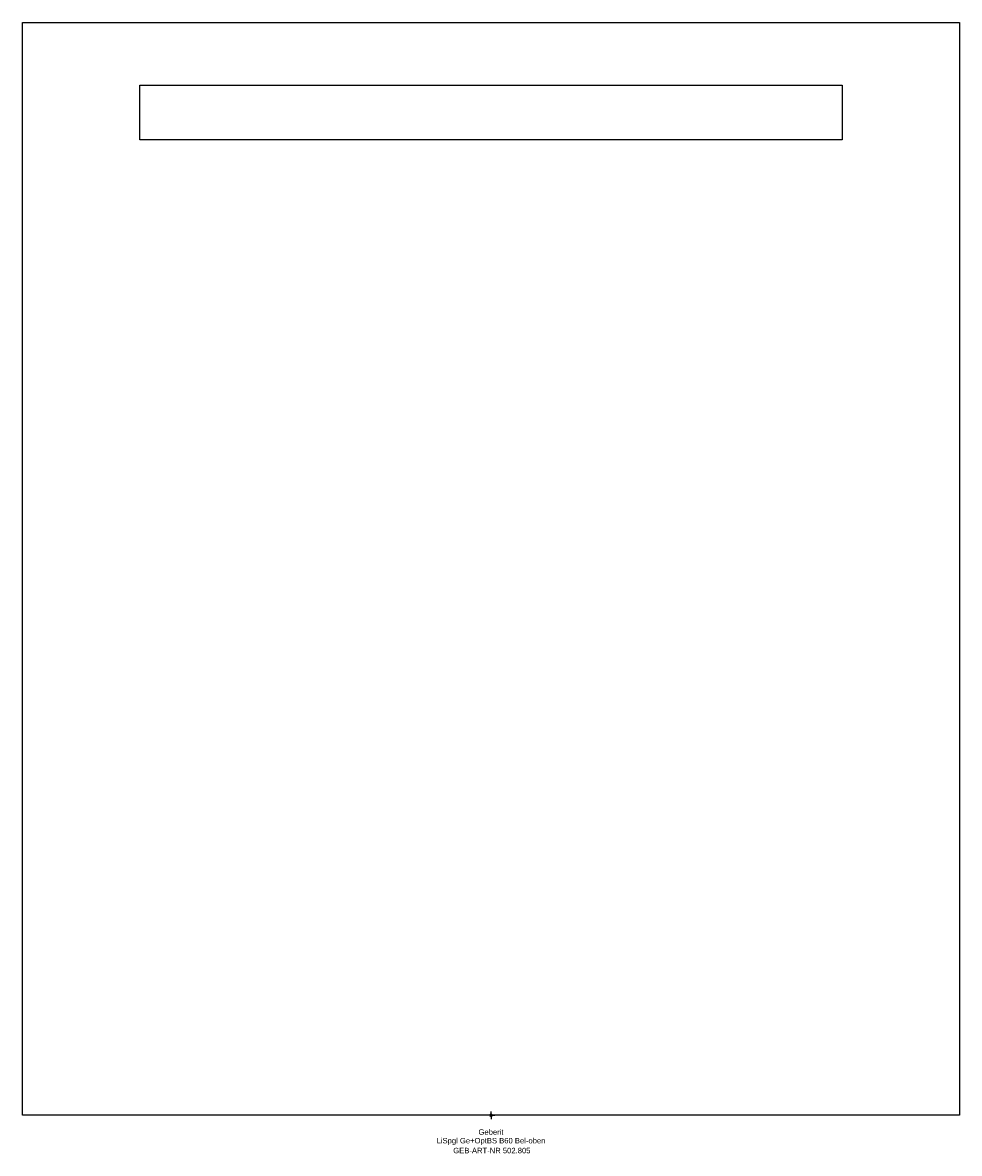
# Model space of a CAD drawing. Header units: millimetres. Extents: x -300 to 300, y -24 to 700.
import ezdxf
from ezdxf.enums import TextEntityAlignment as Align

# ---------------------------------------------------------------- set-up
doc = ezdxf.new("R2010")
doc.units = ezdxf.units.MM
doc.layers.get('0').update_dxf_attribs({"linetype": 'CONTINUOUS'})
for name, color, linetype, lineweight in [('Arbeitspunkt(DIN)', 7, 'CONTINUOUS', 25), ('GEB-ART-NR', 1, 'CONTINUOUS', 18), ('GEB-BEZUG', 2, 'CONTINUOUS', 25), ('GEB-TEXT', 5, 'CONTINUOUS', 18)]:
    doc.layers.add(name, color=color, linetype=linetype, lineweight=lineweight)
doc.layers.add('GEB-KONTUR-A', color=5, linetype='CONTINUOUS')
doc.styles.get("Standard").update_dxf_attribs({"font": 'arial.ttf'})

# ---------------------------------------------------------------- blocks, each defined once
blk = doc.blocks.new('Einfügepunkt')
at = {"layer": 'GEB-BEZUG'}
for p, q in [((-0.71, -0.71), (0.71, 0.71)), ((-0.71, 0.71), (0.71, -0.71))]:
    blk.add_line(p, q, dxfattribs=at)

msp = doc.modelspace()

# ---------------------------------------------------------------- linework, layer by layer
at = {"layer": 'Arbeitspunkt(DIN)', "ltscale": 5}
for q in [(-2.5, 0), (0, 2.5), (0, -2.5), (2.5, 0)]:
    msp.add_line((0, 0), q, dxfattribs=at)
at = {"layer": 'GEB-KONTUR-A', "ltscale": 5}
for p, q in [((-300, 700), (300, 700)), ((-300, 0), (-300, 700)), ((300, 700), (300, 0)), ((-225, 625), (-225, 660)), ((-225, 660), (225, 660)), ((225, 660), (225, 625)), ((225, 625), (-225, 625)), ((300, 0), (-300, 0))]:
    msp.add_line(p, q, dxfattribs=at)

# ---------------------------------------------------------------- block references
at = {"ltscale": 5}
msp.add_blockref('Einfügepunkt', (0, 0), dxfattribs=at)

# ---------------------------------------------------------------- texts
at = {"layer": 'GEB-ART-NR'}
msp.add_text('GEB-ART-NR 502.805', height=3.5, dxfattribs=at).set_placement((0.55, -24.34), align=Align.CENTER)
at = {"layer": 'GEB-TEXT'}
for s, p in [('LiSpgl Ge+OptBS B60 Bel-oben', (0, -18)), ('Geberit', (0, -12.5))]:
    msp.add_text(s, height=3.5, dxfattribs=at).set_placement(p, align=Align.CENTER)

doc.saveas('drawing.dxf')
